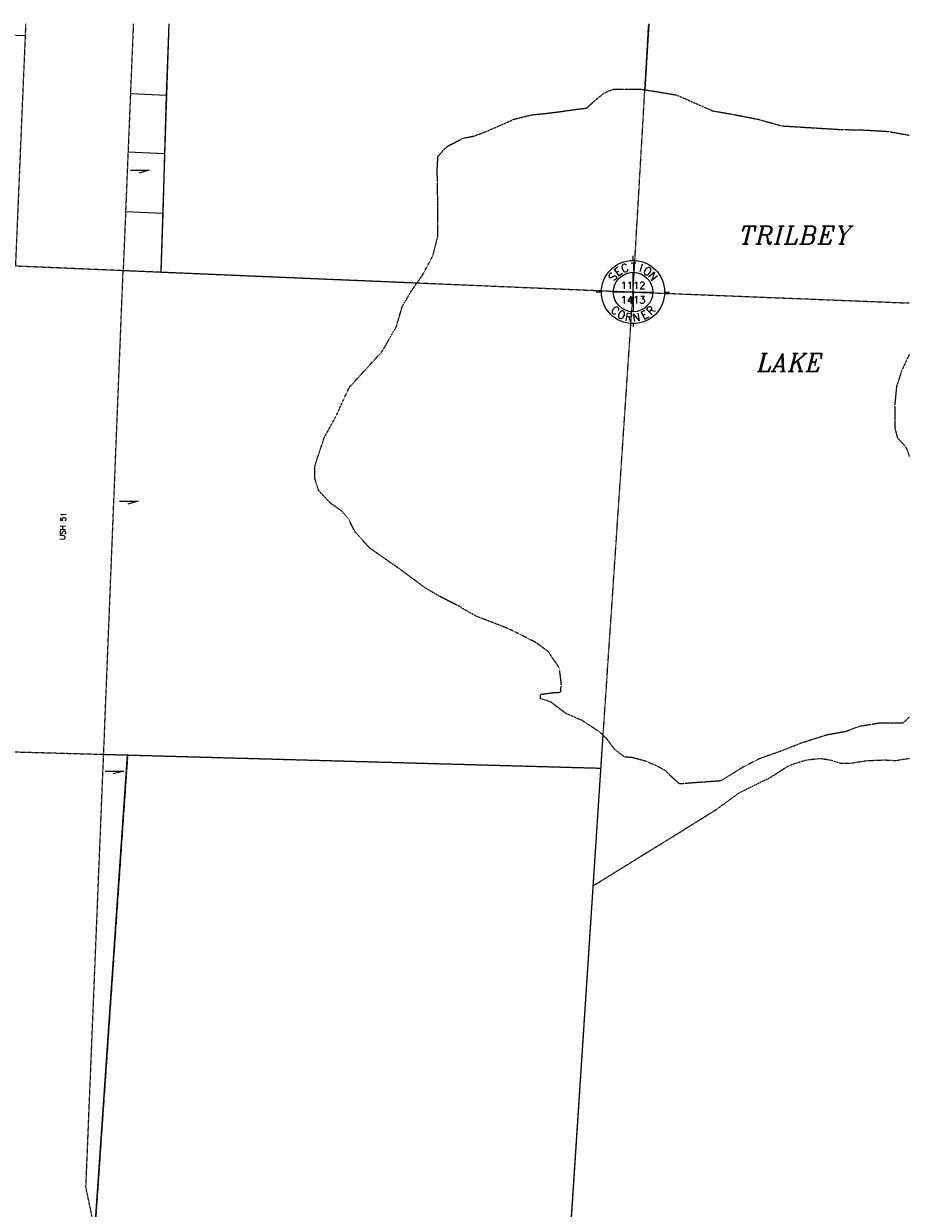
# Model space of a CAD drawing. Extents: x 382064 to 394843, y 99495 to 121971.
# Tile 34 of 36: x 386999 to 389469, y 118636 to 121940. Entities that reach past the tile are written whole.
import ezdxf
from ezdxf.enums import TextEntityAlignment as Align

# ---------------------------------------------------------------- set-up
doc = ezdxf.new("R2010")
doc.units = 0
doc.header["$LTSCALE"] = 0.005
doc.header["$MEASUREMENT"] = 0
for name, pattern in [('DGN Style 6', [74.75, 25, -12.5, 6.25, -12.5, 6, -12.5]), ('Erwl', [0.8, 0.175, -0.05, 0.35, -0.05, 0.175]), ('HIDDEN2', [0.1875, 0.125, -0.0625]), ('PHANTOM', [2.5, 1.25, -0.25, 0.25, -0.25, 0.25, -0.25])]:
    doc.linetypes.add(name, pattern=pattern)
for name, color, linetype in [('17N', 7, 'Continuous'), ('20H', 2, 'Continuous'), ('30F', 1, 'PHANTOM'), ('30S', 1, 'PHANTOM'), ('47N', 7, 'Continuous'), ('Y', 2, 'Continuous')]:
    doc.layers.add(name, color=color, linetype=linetype)
for name, color, linetype, lineweight in [('E_RW_Existing', 1, 'Erwl', 25), ('E_RW_Property', 1, 'Continuous', 25), ('E_WTR', 4, 'DGN Style 6', 15)]:
    doc.layers.add(name, color=color, linetype=linetype, lineweight=lineweight)
doc.styles.add('DIM', font='SIMPLEX', dxfattribs={"height": 20})
doc.styles.add('L', font='ITALIC.shx', dxfattribs={"height": 50})
doc.styles.add('R', font='ROMANS.shx', dxfattribs={"height": 35})
doc.styles.add('T', font='TXT.shx', dxfattribs={"height": 20})

# ---------------------------------------------------------------- blocks, each defined once
blk = doc.blocks.new('S', base_point=(4834.4, 3124.9))
at = {"layer": 'Y'}
for p, q in [((4834.4, 3212.9), (4834.4, 3226.2)), ((4834.4, 3124.9), (4834.4, 3179.9)), ((4746.4, 3124.9), (4731.5, 3124.9)), ((4834.4, 3124.9), (4779.4, 3124.9)), ((4834.4, 3124.9), (4889.4, 3124.9)), ((4834.4, 3124.9), (4834.4, 3069.9)), ((4922.4, 3124.9), (4936.3, 3124.9)), ((4834.4, 3062.4), (4834.4, 3061)), ((4834.4, 3036.9), (4834.4, 3027.7))]:
    blk.add_line(p, q, dxfattribs=at)
for radius in [88, 55, 2]:
    blk.add_circle((4834.4, 3124.9), radius, dxfattribs=at)
at = {"layer": 'Y', "style": 'DIM'}
blk.add_text('T', height=22, dxfattribs=at).set_placement((4835.6, 3184.6), align=Align.CENTER)
for s, rotation, p in [('S', 54, (4786.8, 3160.9)), ('E', 37, (4799.4, 3173.2)), ('C', 20, (4815.1, 3181.4)), ('I', 343, (4853, 3181.6)), ('O', 326, (4868.8, 3173.7)), ('N', 309, (4881.6, 3161.5)), ('C', 317.5308, (4777.7, 3065.5)), ('O', 334.5308, (4797.5, 3051.5)), ('E', 28.5308, (4872.1, 3051.9)), ('R', 45.5308, (4891.8, 3066.1)), ('R', 351.5308, (4820.6, 3043.9)), ('N', 8.5308, (4844.9, 3043.4))]:
    blk.add_text(s, height=22, rotation=rotation, dxfattribs=at).set_placement(p, align=Align.CENTER)
at = {"layer": 'Y', "style": 'T'}
for tag, p in [('SECN', (4834.4, 3133.6)), ('SECS', (4834.4, 3093.1))]:
    blk.add_attdef(tag, text='', height=20, dxfattribs=at).set_placement(p, align=Align.CENTER)
blk = doc.blocks.new('H2')
at = {"layer": '20H', "color": 2}
for p, q in [((0, 0), (0, -34.7)), ((0, -34.7), (-5.2, -15.4))]:
    blk.add_line(p, q, dxfattribs=at)

msp = doc.modelspace()

# ---------------------------------------------------------------- linework, layer by layer
at = {"layer": '30F'}
for p, q in [((387382.4, 121247.4), (387404.9, 121939.9)), ((385968.4, 119937.2), (388609, 119863.9)), ((387289.1, 119900.8), (387196.3, 118554.5))]:
    msp.add_line(p, q, dxfattribs=at)
at = {"layer": '30S'}
for p, q in [((388698.5, 121191.6), (388742.3, 121939.9)), ((386066.2, 121303.3), (388087.1, 121217.5)), ((388087.1, 121217.5), (388698.5, 121191.6)), ((388614.3, 119942.6), (388698.5, 121191.6)), ((388698.5, 121191.6), (389469, 121161)), ((388609.1, 119863.9), (388614.3, 119942.6)), ((388522, 118537), (388609.1, 119863.9))]:
    msp.add_line(p, q, dxfattribs=at)
at = {"layer": 'E_RW_Existing'}
for p, q in [((386977, 121264.6), (387005.6, 121939.9)), ((387304.9, 121939.9), (387276.6, 121251.9))]:
    msp.add_line(p, q, dxfattribs=at)
for points in [[(387222.2, 119902.4), (387276.6, 121251.9)], [(387172.8, 118695.5), (387222.2, 119902.4)], [(387201.9, 118554.5), (387172.8, 118695.5)]]:
    msp.add_lwpolyline(points, dxfattribs=at)
at = {"layer": 'E_RW_Property'}
for p, q in [((386339.6, 121925.7), (387004.2, 121907.3)), ((387397.9, 121740.1), (387296.8, 121743.9)), ((387392.7, 121578.1), (387397.9, 121740.1)), ((387290.1, 121582.3), (387392.7, 121578.1)), ((387283.3, 121416.2), (387387.8, 121411.7)), ((387197.7, 118574.9), (387289, 119900.6)), ((387222.2, 119902.4), (387289, 119900.6)), ((387289, 119900.6), (388609.1, 119863.9))]:
    msp.add_line(p, q, dxfattribs=at)
for points in [[(387397.9, 121740.1), (387404.8, 121939.9)], [(388742.3, 121939.9), (388731.5, 121755.5)], [(387382.4, 121247.4), (387387.8, 121411.7), (387392.7, 121578.1)], [(387276.6, 121251.9), (387382.4, 121247.4), (388096.3, 121217.2)], [(388614.3, 119942.6), (388615.1, 119955.3)], [(388522, 118537), (388614.3, 119942.6)]]:
    msp.add_lwpolyline(points, dxfattribs=at)
at = {"layer": 'E_RW_Property', "linetype": 'HIDDEN2', "flags": 128}
msp.add_lwpolyline([(389469, 119890.4), (389430, 119884.3), (389399, 119886), (389348.9, 119883.8), (389307.5, 119877.2), (389277, 119877.2), (389248.7, 119886), (389220.4, 119890.3), (389181.2, 119886), (389133.3, 119870.7), (389078.8, 119835.9), (388993.9, 119794.5), (388928.3, 119746.6), (388823.8, 119681.3), (388587.5, 119535.4)], dxfattribs=at)
at = {"layer": 'E_WTR'}
for points in [[(388096.3, 121217.2), (388111.3, 121238.5), (388140.7, 121293.4), (388154.1, 121346.7), (388154.1, 121399.4), (388153.9, 121447.9), (388153.1, 121500.7), (388152.4, 121532.3), (388154.5, 121569.6), (388173.2, 121591.5), (388183.4, 121599.5), (388224.5, 121620.5), (388254.4, 121626.4), (388292.8, 121640.7), (388333.6, 121658.9), (388366.3, 121673.5), (388416.3, 121685.8), (388450.2, 121689.1), (388488.4, 121693.7), (388534.3, 121700.4), (388568.4, 121704.3), (388595.5, 121728.6), (388619.8, 121747.9), (388643.1, 121756.9), (388683.3, 121757), (388720.9, 121757.2), (388731.5, 121755.5)], [(388731.5, 121755.5), (388766.8, 121750), (388820.6, 121741), (388878.2, 121715.6), (388919.2, 121697.3), (388977.1, 121687), (389047.1, 121673.5), (389113.1, 121655), (389276, 121644.9), (389346.9, 121643.3), (389410.9, 121639.4), (389457.4, 121631.1), (389469, 121628.8)], [(388615.1, 119955.3), (388606.5, 119963.9), (388558.2, 119995.7), (388509.9, 120017.3), (388469.8, 120047.7), (388440.8, 120057.6), (388440.3, 120069.6), (388474.8, 120074.3), (388496.6, 120075.6), (388498.6, 120099.2), (388493.2, 120142.7), (388462.9, 120188.1), (388429.2, 120213.1), (388385.7, 120235.9), (388346, 120254.8), (388304.4, 120271), (388262, 120287), (388208.2, 120317.9), (388161, 120341.8), (388119.3, 120366.2), (388044.1, 120421.7), (387964.5, 120477.3), (387922.9, 120523.2), (387905.7, 120558), (387888.3, 120579.1), (387855.2, 120602.5), (387821.9, 120637.7), (387811, 120672.5), (387811.1, 120706.1), (387837.6, 120786.1), (387871.2, 120847), (387892.1, 120893.3), (387908, 120926.7), (387956.8, 120980.1), (387999.2, 121026.4), (388038.6, 121095.1), (388054.8, 121150.5), (388079.5, 121193.3), (388096.3, 121217.2)], [(389469, 121017.5), (389465.3, 121010.7), (389447.3, 120971.2), (389433.5, 120929), (389428.7, 120882.1), (389428.7, 120845.9), (389428.9, 120810.7), (389435.8, 120784.6), (389455.8, 120764), (389463.6, 120749.7), (389469, 120733.4)], [(389469, 120006.6), (389458.4, 119996.6), (389451.8, 119989.6), (389417.2, 119989.4), (389385.5, 119989.1), (389329.2, 119980), (389291.4, 119965.6), (389237.4, 119955.9), (389167.8, 119933.5), (389107.3, 119910), (389048.2, 119889), (389002.1, 119864.8), (388943.7, 119828.4), (388836, 119820.4), (388827.2, 119820.6), (388803.6, 119841.8), (388791.2, 119855), (388771, 119866.9), (388737.1, 119882.2), (388695.2, 119893.7), (388675.5, 119894.4), (388647.5, 119915.9), (388626, 119944.5), (388615.1, 119955.3)]]:
    msp.add_lwpolyline(points, dxfattribs=at)

# ---------------------------------------------------------------- block references
at = {"layer": '20H', "xscale": 1.5, "yscale": 1.5, "zscale": 1.5, "rotation": 90}
for p in [(387297.4, 121531), (387266.8, 120608.1), (387226.1, 119855.5)]:
    msp.add_blockref('H2', p, dxfattribs=at)
at = {"layer": 'Y'}
msp.add_blockref('S', (388698.5, 121191.6), dxfattribs=at).add_auto_attribs({'SECS': '1413', 'SECN': '1112'})

# ---------------------------------------------------------------- texts
at = {"layer": '17N', "style": 'R'}
msp.add_text('USH 51', height=15, rotation=87.7459, dxfattribs=at).set_placement((387114.7, 120500.1))
at = {"layer": '47N', "style": 'L'}
for s, p in [('TRILBEY', (388995.6, 121325.3)), ('LAKE', (389045.2, 120970))]:
    msp.add_text(s, height=50, dxfattribs=at).set_placement(p)

doc.saveas('drawing.dxf')
